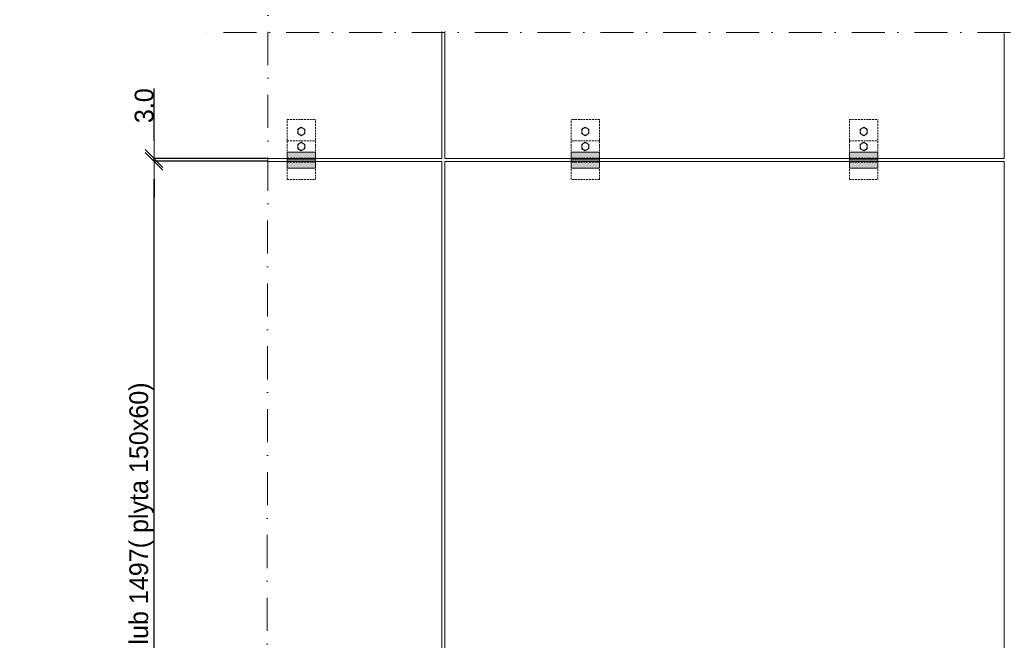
# Model space of a CAD drawing. Header units: millimetres. Extents: x -7814 to 55813, y 465 to 25965.
# Tile 36 of 112: x 23231 to 33736, y 13215 to 19832. Entities that reach past the tile are written whole.
import ezdxf

# ---------------------------------------------------------------- set-up
doc = ezdxf.new("R2010")
doc.units = ezdxf.units.MM
doc.linetypes.add('Dot & Dashed', pattern=[670.277762, 352.777767, -176.388884, 0, -141.111112])
doc.linetypes.add('Hidden Line', pattern=[30, 20, -10])
doc.layers.add('2D Drafting - General2', color=251, linetype='Continuous', lineweight=15)
doc.layers.add('2D Drafting - General62', color=9, linetype='Continuous', lineweight=20)
doc.layers.add('Wymiarowanie', color=7, linetype='Continuous')
doc.styles.add('GENERATED_STYLE_2', font='GOTHIC.TTF')
doc.dimstyles.new('GENERATED_STYLE__5', dxfattribs={"dimtxt": 200, "dimasz": 190, "dimexe": 0.18, "dimexo": 0, "dimgap": 0.09, "dimtad": 1, "dimdec": 1, "dimlfac": 0.1, "dimzin": 0, "dimdsep": 46, "dimtxsty": 'GENERATED_STYLE_2', "dimblk": 'ARROWHEAD_6', "dimblk1": 'ARROWHEAD_6', "dimblk2": 'ARROWHEAD_6', "dimcen": 0.09, "dimclrd": 161, "dimclre": 161, "dimclrt": 161, "dimadec": 0, "dimazin": 0, "dimtfac": 1, "dimtdec": 4, "dimtmove": 0, "dimatfit": 3, "dimfxl": 0, "dimtolj": 1, "dimtzin": 0, "dimarcsym": 0})

# ---------------------------------------------------------------- blocks, each defined once
blk = doc.blocks.new('ARROWHEAD_6')
at = {"color": 0, "linetype": 'Continuous', "lineweight": 0}
for p, q in [((0, 0), (-1, 0)), ((-0.5, -0.5), (0.5, 0.5))]:
    blk.add_line(p, q, dxfattribs=at)
blk = doc.blocks.new('*D71')
at = {"layer": 'Defpoints', "color": 0, "linetype": 'Continuous'}
for p in [(24664, 18322), (25879, 18322), (25864, 6352)]:
    blk.add_point(p, dxfattribs=at)
at = {"layer": 'Wymiarowanie', "color": 161, "linetype": 'Continuous', "lineweight": -2}
for p, q in [((25879, 18322), (24664, 18322)), ((24664, 6542), (24664, 18132)), ((25864, 6352), (24664, 6352))]:
    blk.add_line(p, q, dxfattribs=at)
at = {"layer": 'Wymiarowanie', "color": 161, "linetype": 'Continuous', "lineweight": -2, "xscale": 190, "yscale": 190, "zscale": 190}
for p, rotation in [((24664, 18322), 90), ((24664, 6352), 270)]:
    blk.add_blockref('ARROWHEAD_6', p, dxfattribs=dict(at, rotation=rotation))
at = {"layer": 'Wymiarowanie', "color": 161, "linetype": 'Continuous', "lineweight": 25, "insert": (24531, 12337), "char_height": 200, "attachment_point": 5, "rotation": 90, "style": 'GENERATED_STYLE_2'}
blk.add_mtext('\\A1;<MeasuredValue> ( plyta 120x60cm) lub 1497( plyta 150x60) ', dxfattribs=at)
blk = doc.blocks.new('*D72')
at = {"layer": 'Defpoints', "color": 0, "linetype": 'Continuous'}
for p in [(24664, 18352), (25877, 18352), (25879, 18322)]:
    blk.add_point(p, dxfattribs=at)
at = {"layer": 'Wymiarowanie', "color": 161, "linetype": 'Continuous', "lineweight": -2}
for p, q in [((24664, 18542), (24664, 19099)), ((25877, 18352), (24664, 18352)), ((24664, 18322), (24664, 18352)), ((25879, 18322), (24664, 18322)), ((24664, 18132), (24664, 17942))]:
    blk.add_line(p, q, dxfattribs=at)
at = {"layer": 'Wymiarowanie', "color": 161, "linetype": 'Continuous', "lineweight": -2, "xscale": 190, "yscale": 190, "zscale": 190}
for p, rotation in [((24664, 18352), 270), ((24664, 18322), 90)]:
    blk.add_blockref('ARROWHEAD_6', p, dxfattribs=dict(at, rotation=rotation))
at = {"layer": 'Wymiarowanie', "color": 161, "linetype": 'Continuous', "lineweight": 25, "insert": (24559, 18915), "char_height": 200, "attachment_point": 5, "rotation": 90, "style": 'GENERATED_STYLE_2'}
blk.add_mtext('\\A1;3.0', dxfattribs=at)

msp = doc.modelspace()

# ---------------------------------------------------------------- hatches: boundary and pattern name
at = {"layer": '2D Drafting - General62', "linetype": 'Continuous'}
for points in [[(26385.38, 18338.78), (26085.38, 18338.78), (26085.38, 18418.78), (26385.38, 18418.78)], [(29115.54, 18338.78), (29415.54, 18338.78), (29415.54, 18418.78), (29115.54, 18418.78)], [(32385.54, 18338.78), (32085.54, 18338.78), (32085.54, 18418.78), (32385.54, 18418.78)], [(26385.38, 18248.78), (26085.38, 18248.78), (26085.38, 18338.78), (26385.38, 18338.78)], [(29115.54, 18248.78), (29415.54, 18248.78), (29415.54, 18338.78), (29115.54, 18338.78)], [(32385.54, 18248.78), (32085.54, 18248.78), (32085.54, 18338.78), (32385.54, 18338.78)]]:
    msp.add_hatch(color=256, dxfattribs=at).paths.add_polyline_path(points, flags=0)

# ---------------------------------------------------------------- linework, layer by layer
at = {"layer": '2D Drafting - General2', "linetype": 'Dot & Dashed'}
for p, q in [((25862.01, 4600.53), (25882.04, 22866.86)), ((46538.28, 19694.29), (25151.73, 19694.29))]:
    msp.add_line(p, q, dxfattribs=at)
at = {"layer": '2D Drafting - General2', "linetype": 'Continuous'}
for p, q in [((27735.64, 19704.29), (27735.64, 18351.65)), ((27765.64, 18351.65), (27765.64, 19704.29)), ((33735.64, 18351.65), (33735.64, 19684.29)), ((26197.22, 18663.16), (26235.38, 18686.16)), ((26197.22, 18663.16), (26197.22, 18617.16)), ((26197.22, 18617.16), (26235.38, 18594.16)), ((26273.55, 18663.16), (26235.38, 18686.16)), ((26273.55, 18617.16), (26235.38, 18594.16)), ((26273.55, 18663.16), (26273.55, 18617.16)), ((29227.38, 18663.16), (29265.54, 18686.16)), ((29227.38, 18663.16), (29227.38, 18617.16)), ((29227.38, 18617.16), (29265.54, 18594.16)), ((29303.71, 18663.16), (29265.54, 18686.16)), ((29303.71, 18617.16), (29265.54, 18594.16)), ((29303.71, 18663.16), (29303.71, 18617.16)), ((32197.38, 18663.16), (32235.54, 18686.16)), ((32197.38, 18663.16), (32197.38, 18617.16)), ((32197.38, 18617.16), (32235.54, 18594.16)), ((32273.71, 18663.16), (32235.54, 18686.16)), ((32273.71, 18617.16), (32235.54, 18594.16)), ((32273.71, 18663.16), (32273.71, 18617.16)), ((26197.22, 18502.67), (26235.38, 18525.67)), ((26197.22, 18502.67), (26197.22, 18456.67)), ((26273.55, 18502.67), (26235.38, 18525.67)), ((26273.55, 18502.67), (26273.55, 18456.67)), ((29227.38, 18502.67), (29265.54, 18525.67)), ((29227.38, 18502.67), (29227.38, 18456.67)), ((29303.71, 18502.67), (29265.54, 18525.67)), ((29303.71, 18502.67), (29303.71, 18456.67)), ((32197.38, 18502.67), (32235.54, 18525.67)), ((32197.38, 18502.67), (32197.38, 18456.67)), ((32273.71, 18502.67), (32235.54, 18525.67)), ((32273.71, 18502.67), (32273.71, 18456.67)), ((26085.38, 18418.78), (26385.38, 18418.78)), ((26085.38, 18248.78), (26085.38, 18418.78)), ((26197.22, 18456.67), (26235.38, 18433.67)), ((26273.55, 18456.67), (26235.38, 18433.67)), ((26385.38, 18418.78), (26385.38, 18248.78)), ((29415.54, 18418.78), (29115.54, 18418.78)), ((29115.54, 18418.78), (29115.54, 18248.78)), ((29227.38, 18456.67), (29265.54, 18433.67)), ((29303.71, 18456.67), (29265.54, 18433.67)), ((29415.54, 18248.78), (29415.54, 18418.78)), ((32085.54, 18418.78), (32385.54, 18418.78)), ((32085.54, 18248.78), (32085.54, 18418.78)), ((32197.38, 18456.67), (32235.54, 18433.67)), ((32273.71, 18456.67), (32235.54, 18433.67)), ((32385.54, 18418.78), (32385.54, 18248.78)), ((25877.09, 18351.65), (27735.64, 18351.65)), ((25879.09, 18321.65), (27735.64, 18321.65)), ((26085.38, 18338.78), (26385.38, 18338.78)), ((27735.64, 18321.65), (27735.64, 6351.65)), ((27765.64, 18351.65), (33735.64, 18351.65)), ((27765.64, 6351.65), (27765.64, 18321.65)), ((27765.64, 18321.65), (33735.64, 18321.65)), ((29415.54, 18338.78), (29115.54, 18338.78)), ((32085.54, 18338.78), (32385.54, 18338.78)), ((33735.64, 18321.65), (33735.64, 6351.65)), ((26085.38, 18248.78), (26385.38, 18248.78)), ((29415.54, 18248.78), (29115.54, 18248.78)), ((32085.54, 18248.78), (32385.54, 18248.78))]:
    msp.add_line(p, q, dxfattribs=at)
at = {"layer": '2D Drafting - General2', "linetype": 'Hidden Line'}
for p, q in [((26085.38, 18768.78), (26385.38, 18768.78)), ((26085.38, 18128.78), (26085.38, 18768.78)), ((26385.38, 18128.78), (26385.38, 18768.78)), ((29415.54, 18768.78), (29115.54, 18768.78)), ((29115.54, 18128.78), (29115.54, 18768.78)), ((29415.54, 18128.78), (29415.54, 18768.78)), ((32085.54, 18768.78), (32385.54, 18768.78)), ((32085.54, 18128.78), (32085.54, 18768.78)), ((32385.54, 18128.78), (32385.54, 18768.78)), ((26085.38, 18538.78), (26385.38, 18538.78)), ((29415.54, 18538.78), (29115.54, 18538.78)), ((32085.54, 18538.78), (32385.54, 18538.78)), ((26085.38, 18353.78), (26385.38, 18353.78)), ((26085.38, 18313.78), (26385.38, 18313.78)), ((29415.54, 18353.78), (29115.54, 18353.78)), ((29415.54, 18313.78), (29115.54, 18313.78)), ((32085.54, 18353.78), (32385.54, 18353.78)), ((32085.54, 18313.78), (32385.54, 18313.78)), ((26085.38, 18128.78), (26385.38, 18128.78)), ((29415.54, 18128.78), (29115.54, 18128.78)), ((32085.54, 18128.78), (32385.54, 18128.78))]:
    msp.add_line(p, q, dxfattribs=at)
at = {"layer": '2D Drafting - General2', "linetype": 'Continuous', "flags": 128}
for points in [[(26385.38, 18338.78), (26085.38, 18338.78), (26085.38, 18418.78), (26385.38, 18418.78)], [(29115.54, 18338.78), (29415.54, 18338.78), (29415.54, 18418.78), (29115.54, 18418.78)], [(32385.54, 18338.78), (32085.54, 18338.78), (32085.54, 18418.78), (32385.54, 18418.78)], [(26385.38, 18248.78), (26085.38, 18248.78), (26085.38, 18338.78), (26385.38, 18338.78)], [(29115.54, 18248.78), (29415.54, 18248.78), (29415.54, 18338.78), (29115.54, 18338.78)], [(32385.54, 18248.78), (32085.54, 18248.78), (32085.54, 18338.78), (32385.54, 18338.78)]]:
    msp.add_lwpolyline(points, close=True, dxfattribs=at)
at = {"layer": '2D Drafting - General2', "linetype": 'Continuous'}
for centre in [(26235.38, 18640.16), (29265.54, 18640.16), (32235.54, 18640.16), (26235.38, 18479.67), (29265.54, 18479.67), (32235.54, 18479.67)]:
    msp.add_circle(centre, 38.17, dxfattribs=at)

# ---------------------------------------------------------------- dimensions: what is measured, and where the dimension line sits
at = {"layer": 'Wymiarowanie', "color": 161, "linetype": 'Continuous', "lineweight": 25}
dim = msp.add_linear_dim(base=(24664.43, 18351.65), p1=(25879.09, 18321.65), p2=(25877.09, 18351.65), angle=90, dimstyle='GENERATED_STYLE__5', dxfattribs=at)
dim.commit()
dim.dimension.update_dxf_attribs({"geometry": '*D72', "text_midpoint": (24559.31, 18915.22)})
dim = msp.add_linear_dim(base=(24664.43, 18321.65), p1=(25864.21, 6351.65), p2=(25879.09, 18321.65), angle=90, text='<MeasuredValue> ( plyta 120x60cm) lub 1497( plyta 150x60) ', dimstyle='GENERATED_STYLE__5', dxfattribs=at)
dim.commit()
dim.dimension.update_dxf_attribs({"geometry": '*D71', "text_midpoint": (24530.96, 12336.65)})

doc.saveas('drawing.dxf')
